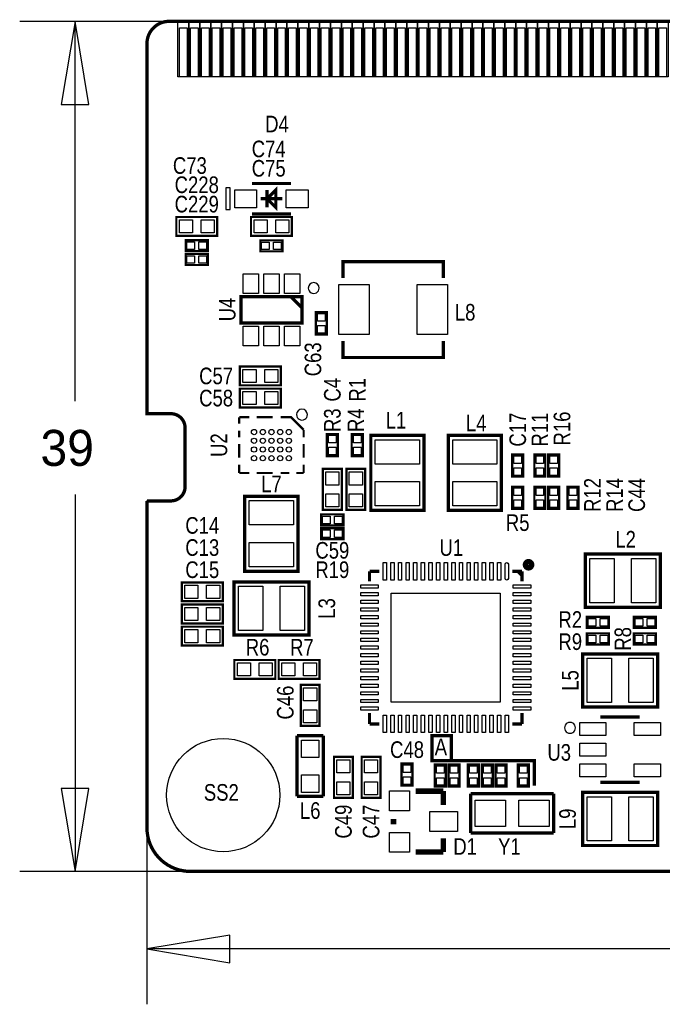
# Model space of a CAD drawing. Extents: x -5.8 to 69.7, y -6.1 to 39.1.
# Tile 1 of 5: x -5.8 to 23.7, y -6.1 to 39.1. Entities that reach past the tile are written whole.
import ezdxf
from ezdxf.enums import TextEntityAlignment as Align

# ---------------------------------------------------------------- set-up
doc = ezdxf.new("R2010")
doc.units = 0
for name, color, linetype in [('BG_DIMENSION', 21, 'CONTINUOUS'), ('BG_OUTLINE', 12, 'CONTINUOUS'), ('BG_SILKSCREEN_TOP', 30, 'CONTINUOUS'), ('PG_SILKSCREEN_TOP', 253, 'CONTINUOUS'), ('PIN_TOP', 92, 'CONTINUOUS'), ('RD_SILKSCREEN_TOP', 254, 'CONTINUOUS')]:
    doc.layers.add(name, color=color, linetype=linetype)

msp = doc.modelspace()

# ---------------------------------------------------------------- linework, layer by layer
at = {"layer": 'BG_DIMENSION'}
for points in [[(17.796231, 38.999922), (-5.842, 38.999922)], [(-2.667, 35.189922), (-3.302, 38.999922), (-3.937, 35.189922), (-2.667, 35.189922)], [(-3.302, 21.57095), (-3.302, 38.999922)], [(-3.302, 17.29105), (-3.302, 0)], [(0, 4.710481), (0, -6.096)], [(-3.937, 3.81), (-3.302, 0), (-2.667, 3.81), (-3.937, 3.81)], [(16.628847, 0), (-5.842, 0)], [(3.81, -2.921), (0, -3.556), (3.81, -4.191), (3.81, -2.921)], [(31.13405, -3.556), (0, -3.556)]]:
    msp.add_lwpolyline(points, dxfattribs=at)
at = {"layer": 'BG_OUTLINE'}
msp.add_lwpolyline([(30.550002, 38.999922), (1.014197, 38.999922, 0.198907), (0.307111, 38.707035), (0.292887, 38.692836, 0.198912), (0, 37.985725), (0, 20.999933), (1.099998, 20.999933, -0.414221), (1.750009, 20.349921), (1.750009, 17.649927, -0.414212), (1.099998, 16.999941), (0, 16.999941), (0, 1.999996, 0.414214), (1.999996, 0), (67.599992, 0, 0.414214)], format="xyb", dxfattribs=at)
at = {"layer": 'BG_OUTLINE', "const_width": 0.1524}
for points in [[(1.014197, 38.999922, 0.198907), (0.307111, 38.707035)], [(0.292887, 38.692836, 0.198912), (0, 37.985725), (0, 20.999933), (1.099998, 20.999933)], [(1.750009, 20.349921, 0.414221), (1.099998, 20.999933)], [(1.099998, 16.999941, 0.414212), (1.750009, 17.649927)], [(69.599988, 16.01216), (69.599988, 1.999996, -0.414214), (67.599992, 0), (1.999996, 0, -0.414214), (0, 1.999996), (0, 16.999941)]]:
    msp.add_lwpolyline(points, format="xyb", dxfattribs=at)
for points in [[(1.014197, 38.999922), (30.550002, 38.999922)], [(0.292887, 38.692836), (0.307111, 38.707035)], [(1.750009, 17.649927), (1.750009, 20.349921)], [(0, 16.999941), (1.099998, 16.999941)]]:
    msp.add_lwpolyline(points, dxfattribs=at)
at = {"layer": 'BG_SILKSCREEN_TOP', "const_width": 0.1524}
for points in [[(13.208, 6.223), (13.97, 6.223), (13.97, 5.08), (13.081, 5.08), (13.081, 6.223), (13.208, 6.223)], [(13.97, 5.08), (17.78, 5.08), (17.78, 3.937)]]:
    msp.add_lwpolyline(points, dxfattribs=at)
at = {"layer": 'PG_SILKSCREEN_TOP'}
for points in [[(1.92499, 38.999922), (1.92499, 36.449914), (1.424991, 36.449914), (1.424991, 38.999922)], [(2.424989, 38.999922), (2.424989, 36.449914), (1.92499, 36.449914), (1.92499, 38.999922)], [(2.924988, 38.999922), (2.924988, 36.449914), (2.424989, 36.449914), (2.424989, 38.999922)], [(3.424987, 38.999922), (3.424987, 36.449914), (2.924988, 36.449914), (2.924988, 38.999922)], [(3.924986, 38.999922), (3.924986, 36.449914), (3.424987, 36.449914), (3.424987, 38.999922)], [(4.424985, 38.999922), (4.424985, 36.449914), (3.924986, 36.449914), (3.924986, 38.999922)], [(4.924984, 38.999922), (4.924984, 36.449914), (4.424985, 36.449914), (4.424985, 38.999922)], [(5.424983, 38.999922), (5.424983, 36.449914), (4.924984, 36.449914), (4.924984, 38.999922)], [(5.925007, 38.999922), (5.925007, 36.449914), (5.424983, 36.449914), (5.424983, 38.999922)], [(6.425006, 38.999922), (6.425006, 36.449914), (5.925007, 36.449914), (5.925007, 38.999922)], [(6.925005, 38.999922), (6.925005, 36.449914), (6.425006, 36.449914), (6.425006, 38.999922)], [(7.425004, 38.999922), (7.425004, 36.449914), (6.925005, 36.449914), (6.925005, 38.999922)], [(7.925003, 38.999922), (7.925003, 36.449914), (7.425004, 36.449914), (7.425004, 38.999922)], [(8.425002, 38.999922), (8.425002, 36.449914), (7.925003, 36.449914), (7.925003, 38.999922)], [(8.925001, 38.999922), (8.925001, 36.449914), (8.425002, 36.449914), (8.425002, 38.999922)], [(9.425, 38.999922), (9.425, 36.449914), (8.925001, 36.449914), (8.925001, 38.999922)], [(9.924999, 38.999922), (9.924999, 36.449914), (9.425, 36.449914), (9.425, 38.999922)], [(10.424998, 38.999922), (10.424998, 36.449914), (9.924999, 36.449914), (9.924999, 38.999922)], [(10.924997, 38.999922), (10.924997, 36.449914), (10.424998, 36.449914), (10.424998, 38.999922)], [(11.424996, 38.999922), (11.424996, 36.449914), (10.924997, 36.449914), (10.924997, 38.999922)], [(11.924995, 38.999922), (11.924995, 36.449914), (11.424996, 36.449914), (11.424996, 38.999922)], [(12.424994, 38.999922), (12.424994, 36.449914), (11.924995, 36.449914), (11.924995, 38.999922)], [(12.924993, 38.999922), (12.924993, 36.449914), (12.424994, 36.449914), (12.424994, 38.999922)], [(13.424992, 38.999922), (13.424992, 36.449914), (12.924993, 36.449914), (12.924993, 38.999922)], [(13.924991, 38.999922), (13.924991, 36.449914), (13.424992, 36.449914), (13.424992, 38.999922)], [(14.42499, 38.999922), (14.42499, 36.449914), (13.924991, 36.449914), (13.924991, 38.999922)], [(14.924989, 38.999922), (14.924989, 36.449914), (14.42499, 36.449914), (14.42499, 38.999922)], [(15.424988, 38.999922), (15.424988, 36.449914), (14.924989, 36.449914), (14.924989, 38.999922)], [(15.924987, 38.999922), (15.924987, 36.449914), (15.424988, 36.449914), (15.424988, 38.999922)], [(16.424986, 38.999922), (16.424986, 36.449914), (15.924987, 36.449914), (15.924987, 38.999922)], [(16.924985, 38.999922), (16.924985, 36.449914), (16.424986, 36.449914), (16.424986, 38.999922)], [(17.424984, 38.999922), (17.424984, 36.449914), (16.924985, 36.449914), (16.924985, 38.999922)], [(17.924983, 38.999922), (17.924983, 36.449914), (17.424984, 36.449914), (17.424984, 38.999922)], [(18.424982, 38.999922), (18.424982, 36.449914), (17.924983, 36.449914), (17.924983, 38.999922)], [(18.925007, 38.999922), (18.925007, 36.449914), (18.424982, 36.449914), (18.424982, 38.999922)], [(19.425006, 38.999922), (19.425006, 36.449914), (18.925007, 36.449914), (18.925007, 38.999922)], [(19.925005, 38.999922), (19.925005, 36.449914), (19.425006, 36.449914), (19.425006, 38.999922)], [(20.425004, 38.999922), (20.425004, 36.449914), (19.925005, 36.449914), (19.925005, 38.999922)], [(20.925003, 38.999922), (20.925003, 36.449914), (20.425004, 36.449914), (20.425004, 38.999922)], [(21.425002, 38.999922), (21.425002, 36.449914), (20.925003, 36.449914), (20.925003, 38.999922)], [(21.925001, 38.999922), (21.925001, 36.449914), (21.425002, 36.449914), (21.425002, 38.999922)], [(22.425, 38.999922), (22.425, 36.449914), (21.925001, 36.449914), (21.925001, 38.999922)], [(22.924999, 38.999922), (22.924999, 36.449914), (22.425, 36.449914), (22.425, 38.999922)], [(23.424998, 38.999922), (23.424998, 36.449914), (22.924999, 36.449914), (22.924999, 38.999922)], [(23.924997, 38.999922), (23.924997, 36.449914), (23.424998, 36.449914), (23.424998, 38.999922)], [(3.815004, 30.361001), (3.815004, 31.360999), (3.615004, 31.360999), (3.615004, 30.361001)]]:
    msp.add_lwpolyline(points, close=True, dxfattribs=at)
for points, const_width in [([(6.614998, 31.560999), (4.815002, 31.560999)], 0.150012), ([(5.915, 31.260999), (5.515, 30.861), (5.915, 30.461001), (5.915, 31.260999)], 0.150012), ([(5.515, 31.260999), (5.515, 30.461001)], 0.150012), ([(6.214999, 30.861), (5.215001, 30.861)], 0.150012), ([(3.2258, 29.1592), (1.3462, 29.1592), (1.3462, 30.0228), (3.2258, 30.0228), (3.2258, 29.1592)], 0.1016), ([(4.7752, 30.0228), (6.6548, 30.0228), (6.6548, 29.1592), (4.7752, 29.1592), (4.7752, 30.0228)], 0.1016), ([(6.614998, 30.161001), (4.815002, 30.161001)], 0.150012), ([(2.794, 28.963137), (1.778, 28.963137), (1.778, 28.455137), (2.794, 28.455137), (2.794, 28.963137)], 0.1016), ([(5.207, 28.448), (6.223, 28.448), (6.223, 28.956), (5.207, 28.956), (5.207, 28.448)], 0.1016), ([(2.794, 28.328137), (1.778, 28.328137), (1.778, 27.820137), (2.794, 27.820137), (2.794, 28.328137)], 0.1016), ([(13.600481, 27.228495), (13.600481, 27.978481), (9.00049, 27.978481), (9.00049, 27.228495)], 0.150012), ([(7.114997, 25.164999), (7.114997, 26.364997), (4.315003, 26.364997), (4.315003, 25.164999), (7.114997, 25.164999)], 0.150012), ([(7.114997, 25.864998), (6.614998, 26.364997)], 0.150012), ([(8.255, 24.638), (8.255, 25.654), (7.747, 25.654), (7.747, 24.638), (8.255, 24.638)], 0.1016), ([(9.00049, 24.328476), (9.00049, 23.57849), (13.600481, 23.57849), (13.600481, 24.328476)], 0.150012), ([(4.2672, 23.1648), (6.1468, 23.1648), (6.1468, 22.3012), (4.2672, 22.3012), (4.2672, 23.1648)], 0.1016), ([(4.2672, 22.1488), (6.1468, 22.1488), (6.1468, 21.2852), (4.2672, 21.2852), (4.2672, 22.1488)], 0.1016), ([(4.234993, 20.838008), (4.234993, 20.546593)], 0.1), ([(4.234993, 20.838008), (4.705909, 20.838008)], 0.1), ([(5.777205, 20.838008), (5.02981, 20.838008)], 0.100101), ([(6.614897, 20.838008), (6.144793, 20.838008)], 0.100101), ([(7.195007, 20.257999), (6.614998, 20.838008), (6.614897, 20.838008)], 0.1), ([(4.234993, 19.911289), (4.234993, 20.228992)], 0.100101), ([(7.195007, 20.257999), (7.195007, 19.911289)], 0.100101), ([(8.763, 19.05), (8.763, 20.066), (8.255, 20.066), (8.255, 19.05), (8.763, 19.05)], 0.1016), ([(9.397975, 20.066), (9.397975, 19.05), (9.905975, 19.05), (9.905975, 20.066), (9.397975, 20.066)], 0.1016), ([(12.71651, 16.569182), (12.71651, 20.006818), (10.276332, 20.006818), (10.276332, 16.568928), (12.71651, 16.568928), (12.71651, 16.569182)], 0.1524), ([(16.27251, 16.569182), (16.27251, 20.006818), (13.832332, 20.006818), (13.832332, 16.568928), (16.27251, 16.568928), (16.27251, 16.569182)], 0.1524), ([(4.234993, 18.989396), (4.234993, 19.606108)], 0.100101), ([(7.195007, 18.989396), (7.195007, 19.606108)], 0.100101), ([(16.763975, 19.126225), (16.763975, 18.110225), (17.271975, 18.110225), (17.271975, 19.126225), (16.763975, 19.126225)], 0.1016), ([(18.287975, 18.1102), (18.287975, 19.1262), (17.779975, 19.1262), (17.779975, 18.1102), (18.287975, 18.1102)], 0.1016), ([(18.923, 18.1102), (18.923, 19.1262), (18.415, 19.1262), (18.415, 18.1102), (18.923, 18.1102)], 0.1016), ([(4.234993, 18.277992), (4.234993, 18.665495)], 0.1), ([(7.195007, 18.277992), (7.195007, 18.665495)], 0.1), ([(4.234993, 18.277992), (4.705909, 18.277992)], 0.1), ([(5.777205, 18.277992), (5.02981, 18.277992)], 0.100101), ([(6.144793, 18.277992), (6.531102, 18.277992)], 0.100101), ([(7.195007, 18.277992), (6.8612, 18.277992)], 0.1), ([(8.9408, 18.4658), (8.9408, 16.5862), (8.0772, 16.5862), (8.0772, 18.4658), (8.9408, 18.4658)], 0.1016), ([(10.0203, 18.4658), (10.0203, 16.5862), (9.1567, 16.5862), (9.1567, 18.4658), (10.0203, 18.4658)], 0.1016), ([(16.763975, 17.653), (16.763975, 16.637), (17.271975, 16.637), (17.271975, 17.653), (16.763975, 17.653)], 0.1016), ([(18.288, 16.637), (18.288, 17.653), (17.78, 17.653), (17.78, 16.637), (18.288, 16.637)], 0.1016), ([(18.415, 17.653), (18.415, 16.637), (18.923, 16.637), (18.923, 17.653), (18.415, 17.653)], 0.1016), ([(19.304, 17.653), (19.304, 16.637), (19.812, 16.637), (19.812, 17.653), (19.304, 17.653)], 0.1016), ([(4.49199, 17.212818), (4.49199, 13.775182), (6.932168, 13.775182), (6.932168, 17.213072), (4.49199, 17.213072), (4.49199, 17.212818)], 0.1524), ([(9.017, 16.383), (8.001, 16.383), (8.001, 15.875), (9.017, 15.875), (9.017, 16.383)], 0.1016), ([(8.001, 15.24), (9.017, 15.24), (9.017, 15.748), (8.001, 15.748), (8.001, 15.24)], 0.1016), ([(23.562818, 14.55801), (20.125182, 14.55801), (20.125182, 12.117832), (23.563072, 12.117832), (23.563072, 14.55801), (23.562818, 14.55801)], 0.1524), ([(10.21588, 13.770051), (10.665968, 13.770051)], 0.150114), ([(10.21588, 13.770051), (10.21588, 13.310057)], 0.150114), ([(17.21612, 13.770051), (16.775938, 13.770051)], 0.150114), ([(17.015968, 13.770051), (17.21612, 13.569899)], 0.150114), ([(17.21612, 13.770051), (17.21612, 13.310057)], 0.150114), ([(3.4798, 12.3952), (1.6002, 12.3952), (1.6002, 13.2588), (3.4798, 13.2588), (3.4798, 12.3952)], 0.1016), ([(3.996182, 10.84199), (7.433818, 10.84199), (7.433818, 13.282168), (3.995928, 13.282168), (3.995928, 10.84199), (3.996182, 10.84199)], 0.1524), ([(3.4798, 11.3792), (1.6002, 11.3792), (1.6002, 12.2428), (3.4798, 12.2428), (3.4798, 11.3792)], 0.1016), ([(20.193, 11.175975), (21.209, 11.175975), (21.209, 11.683975), (20.193, 11.683975), (20.193, 11.175975)], 0.1016), ([(22.352, 11.176), (23.368, 11.176), (23.368, 11.684), (22.352, 11.684), (22.352, 11.176)], 0.1016), ([(3.4798, 10.3632), (1.6002, 10.3632), (1.6002, 11.2268), (3.4798, 11.2268), (3.4798, 10.3632)], 0.1016), ([(20.193, 10.413975), (21.209, 10.413975), (21.209, 10.921975), (20.193, 10.921975), (20.193, 10.413975)], 0.1016), ([(23.368, 10.921975), (22.352, 10.921975), (22.352, 10.413975), (23.368, 10.413975), (23.368, 10.921975)], 0.1016), ([(19.998182, 7.53999), (23.435818, 7.53999), (23.435818, 9.980168), (19.997928, 9.980168), (19.997928, 7.53999), (19.998182, 7.53999)], 0.1524), ([(4.0132, 9.7028), (5.8928, 9.7028), (5.8928, 8.8392), (4.0132, 8.8392), (4.0132, 9.7028)], 0.1016), ([(7.9248, 8.8392), (6.0452, 8.8392), (6.0452, 9.7028), (7.9248, 9.7028), (7.9248, 8.8392)], 0.1016), ([(7.9248, 8.5598), (7.9248, 6.6802), (7.0612, 6.6802), (7.0612, 8.5598), (7.9248, 8.5598)], 0.1016), ([(10.21588, 6.769811), (10.21588, 7.269937)], 0.150114), ([(17.21612, 6.769811), (17.21612, 7.269937)], 0.150114), ([(10.21588, 6.769811), (10.665968, 6.769811)], 0.150114), ([(17.21612, 6.769811), (16.775938, 6.769811)], 0.150114), ([(20.817002, 7.087997), (22.616998, 7.087997)], 0.150012), ([(6.8834, 3.4417), (6.8834, 6.223)], 0.1524), ([(6.8834, 6.223), (8.1026, 6.223)], 0.1524), ([(8.1026, 6.223), (8.1026, 3.4417)], 0.1524), ([(8.5852, 3.3782), (8.5852, 5.2578), (9.4488, 5.2578), (9.4488, 3.3782), (8.5852, 3.3782)], 0.1016), ([(10.7188, 5.2578), (10.7188, 3.3782), (9.8552, 3.3782), (9.8552, 5.2578), (10.7188, 5.2578)], 0.1016), ([(12.192, 3.937), (12.192, 4.953), (11.684, 4.953), (11.684, 3.937), (12.192, 3.937)], 0.1016), ([(13.716025, 3.893795), (13.716025, 4.909795), (13.208025, 4.909795), (13.208025, 3.893795), (13.716025, 3.893795)], 0.1016), ([(13.842975, 4.909795), (13.842975, 3.893795), (14.350975, 3.893795), (14.350975, 4.909795), (13.842975, 4.909795)], 0.1016), ([(15.240025, 3.893795), (15.240025, 4.909795), (14.732025, 4.909795), (14.732025, 3.893795), (15.240025, 3.893795)], 0.1016), ([(15.875025, 3.893795), (15.875025, 4.909795), (15.367025, 4.909795), (15.367025, 3.893795), (15.875025, 3.893795)], 0.1016), ([(16.001975, 4.909795), (16.001975, 3.893795), (16.509975, 3.893795), (16.509975, 4.909795), (16.001975, 4.909795)], 0.1016), ([(17.017975, 4.909795), (17.017975, 3.893795), (17.525975, 3.893795), (17.525975, 4.909795), (17.017975, 4.909795)], 0.1016), ([(22.616998, 4.088003), (20.817002, 4.088003)], 0.150012), ([(13.6017, 3.683), (12.3317, 3.683)], 0.254), ([(13.6017, 3.048), (13.6017, 3.683)], 0.254), ([(14.86408, 3.566135), (18.66392, 3.566135)], 0.14986), ([(14.86408, 1.767815), (14.86408, 3.566135)], 0.14986), ([(18.66392, 3.566135), (18.66392, 1.767815)], 0.14986), ([(19.998182, 1.18999), (23.435818, 1.18999), (23.435818, 3.630168), (19.997928, 3.630168), (19.997928, 1.18999), (19.998182, 1.18999)], 0.1524), ([(8.1026, 3.4417), (6.8834, 3.4417)], 0.1524), ([(11.3157, 2.413), (11.3157, 2.159)], 0.254), ([(18.66392, 1.767815), (14.86408, 1.767815)], 0.14986), ([(13.6017, 1.524), (13.6017, 0.889)], 0.254), ([(13.6017, 0.889), (12.3317, 0.889)], 0.254)]:
    msp.add_lwpolyline(points, dxfattribs=dict(at, const_width=const_width))
for points in [[(7.905013, 26.764996, 1), (7.404987, 26.765, 1)], [(7.364984, 20.957997, 1), (6.865016, 20.958003, 1)], [(19.666991, 6.587998, 1), (19.167009, 6.588002, 1)]]:
    msp.add_lwpolyline(points, format="xyb", close=True, dxfattribs=at)
at = {"layer": 'PG_SILKSCREEN_TOP', "const_width": 0.249936}
msp.add_lwpolyline([(17.657394, 14.069924, 0.999964), (17.374616, 14.069949, 1.000036), (17.657394, 14.069924)], format="xyb", dxfattribs=at)
at = {"layer": 'PIN_TOP'}
for points in [[(1.850009, 38.699935), (1.850009, 36.449927), (1.499997, 36.449927), (1.499997, 38.699935)], [(2.350008, 38.699935), (2.350008, 36.449927), (1.999996, 36.449927), (1.999996, 38.699935)], [(2.850007, 38.699935), (2.850007, 36.449927), (2.499995, 36.449927), (2.499995, 38.699935)], [(3.350006, 38.699935), (3.350006, 36.449927), (2.999994, 36.449927), (2.999994, 38.699935)], [(3.850005, 38.699935), (3.850005, 36.449927), (3.499993, 36.449927), (3.499993, 38.699935)], [(4.350004, 38.699935), (4.350004, 36.449927), (3.999992, 36.449927), (3.999992, 38.699935)], [(4.850003, 38.699935), (4.850003, 36.449927), (4.499991, 36.449927), (4.499991, 38.699935)], [(5.350002, 38.699935), (5.350002, 36.449927), (4.99999, 36.449927), (4.99999, 38.699935)], [(5.850001, 38.699935), (5.850001, 36.449927), (5.499989, 36.449927), (5.499989, 38.699935)], [(6.35, 38.699935), (6.35, 36.449927), (5.999988, 36.449927), (5.999988, 38.699935)], [(6.849999, 38.699935), (6.849999, 36.449927), (6.499987, 36.449927), (6.499987, 38.699935)], [(7.349998, 38.699935), (7.349998, 36.449927), (6.999986, 36.449927), (6.999986, 38.699935)], [(7.849997, 38.699935), (7.849997, 36.449927), (7.499985, 36.449927), (7.499985, 38.699935)], [(8.349996, 38.699935), (8.349996, 36.449927), (7.999984, 36.449927), (7.999984, 38.699935)], [(8.849995, 38.699935), (8.849995, 36.449927), (8.499983, 36.449927), (8.499983, 38.699935)], [(9.349994, 38.699935), (9.349994, 36.449927), (8.999982, 36.449927), (8.999982, 38.699935)], [(9.849993, 38.699935), (9.849993, 36.449927), (9.499981, 36.449927), (9.499981, 38.699935)], [(10.349992, 38.699935), (10.349992, 36.449927), (9.99998, 36.449927), (9.99998, 38.699935)], [(10.849991, 38.699935), (10.849991, 36.449927), (10.499979, 36.449927), (10.499979, 38.699935)], [(11.34999, 38.699935), (11.34999, 36.449927), (10.999978, 36.449927), (10.999978, 38.699935)], [(11.849989, 38.699935), (11.849989, 36.449927), (11.499977, 36.449927), (11.499977, 38.699935)], [(12.350013, 38.699935), (12.350013, 36.449927), (12.000001, 36.449927), (12.000001, 38.699935)], [(12.850012, 38.699935), (12.850012, 36.449927), (12.5, 36.449927), (12.5, 38.699935)], [(13.350011, 38.699935), (13.350011, 36.449927), (12.999999, 36.449927), (12.999999, 38.699935)], [(13.85001, 38.699935), (13.85001, 36.449927), (13.499998, 36.449927), (13.499998, 38.699935)], [(14.350009, 38.699935), (14.350009, 36.449927), (13.999997, 36.449927), (13.999997, 38.699935)], [(14.850008, 38.699935), (14.850008, 36.449927), (14.499996, 36.449927), (14.499996, 38.699935)], [(15.350007, 38.699935), (15.350007, 36.449927), (14.999995, 36.449927), (14.999995, 38.699935)], [(15.850006, 38.699935), (15.850006, 36.449927), (15.499994, 36.449927), (15.499994, 38.699935)], [(16.350005, 38.699935), (16.350005, 36.449927), (15.999993, 36.449927), (15.999993, 38.699935)], [(16.850004, 38.699935), (16.850004, 36.449927), (16.499992, 36.449927), (16.499992, 38.699935)], [(17.350003, 38.699935), (17.350003, 36.449927), (16.999991, 36.449927), (16.999991, 38.699935)], [(17.850002, 38.699935), (17.850002, 36.449927), (17.49999, 36.449927), (17.49999, 38.699935)], [(18.350001, 38.699935), (18.350001, 36.449927), (17.999989, 36.449927), (17.999989, 38.699935)], [(18.85, 38.699935), (18.85, 36.449927), (18.499988, 36.449927), (18.499988, 38.699935)], [(19.349999, 38.699935), (19.349999, 36.449927), (18.999987, 36.449927), (18.999987, 38.699935)], [(19.849998, 38.699935), (19.849998, 36.449927), (19.499986, 36.449927), (19.499986, 38.699935)], [(20.349997, 38.699935), (20.349997, 36.449927), (19.999985, 36.449927), (19.999985, 38.699935)], [(20.849996, 38.699935), (20.849996, 36.449927), (20.499984, 36.449927), (20.499984, 38.699935)], [(21.349995, 38.699935), (21.349995, 36.449927), (20.999983, 36.449927), (20.999983, 38.699935)], [(21.849994, 38.699935), (21.849994, 36.449927), (21.499982, 36.449927), (21.499982, 38.699935)], [(22.349993, 38.699935), (22.349993, 36.449927), (21.999981, 36.449927), (21.999981, 38.699935)], [(22.849992, 38.699935), (22.849992, 36.449927), (22.49998, 36.449927), (22.49998, 38.699935)], [(23.349991, 38.699935), (23.349991, 36.449927), (22.999979, 36.449927), (22.999979, 38.699935)], [(23.84999, 38.699935), (23.84999, 36.449927), (23.499978, 36.449927), (23.499978, 38.699935)], [(5.03489, 31.276049), (5.03489, 30.445951), (4.034892, 30.445951), (4.034892, 31.276049)], [(7.395108, 31.276049), (7.395108, 30.445951), (6.39511, 30.445951), (6.39511, 31.276049)], [(2.085823, 29.890695), (2.085823, 29.291305), (1.486433, 29.291305), (1.486433, 29.890695)], [(3.085567, 29.890695), (3.085567, 29.291305), (2.486177, 29.291305), (2.486177, 29.890695)], [(4.915433, 29.291305), (4.915433, 29.890695), (5.514823, 29.890695), (5.514823, 29.291305)], [(5.915177, 29.291305), (5.915177, 29.890695), (6.514567, 29.890695), (6.514567, 29.291305)], [(2.185924, 28.884143), (2.185924, 28.534131), (1.835912, 28.534131), (1.835912, 28.884143)], [(2.736088, 28.884143), (2.736088, 28.534131), (2.386076, 28.534131), (2.386076, 28.884143)], [(5.264912, 28.526994), (5.264912, 28.877006), (5.614924, 28.877006), (5.614924, 28.526994)], [(5.815076, 28.526994), (5.815076, 28.877006), (6.165088, 28.877006), (6.165088, 28.526994)], [(2.185924, 28.249143), (2.185924, 27.899131), (1.835912, 27.899131), (1.835912, 28.249143)], [(2.736088, 28.249143), (2.736088, 27.899131), (2.386076, 27.899131), (2.386076, 28.249143)], [(5.114988, 27.414995), (5.114988, 26.514996), (4.41499, 26.514996), (4.41499, 27.414995)], [(6.064999, 27.414995), (6.064999, 26.514996), (5.365001, 26.514996), (5.365001, 27.414995)], [(7.01501, 27.414995), (7.01501, 26.514996), (6.315011, 26.514996), (6.315011, 27.414995)], [(8.800363, 24.6285), (8.800363, 26.92847), (10.200411, 26.92847), (10.200411, 24.6285)], [(12.400559, 24.6285), (12.400559, 26.92847), (13.800607, 26.92847), (13.800607, 24.6285)], [(8.176006, 25.246076), (7.825994, 25.246076), (7.825994, 25.596088), (8.176006, 25.596088)], [(5.114988, 25.014999), (5.114988, 24.115001), (4.41499, 24.115001), (4.41499, 25.014999)], [(6.064999, 25.014999), (6.064999, 24.115001), (5.365001, 24.115001), (5.365001, 25.014999)], [(7.01501, 25.014999), (7.01501, 24.115001), (6.315011, 24.115001), (6.315011, 25.014999)], [(8.176006, 24.695912), (7.825994, 24.695912), (7.825994, 25.045924), (8.176006, 25.045924)], [(4.407433, 22.433305), (4.407433, 23.032695), (5.006823, 23.032695), (5.006823, 22.433305)], [(5.407177, 22.433305), (5.407177, 23.032695), (6.006567, 23.032695), (6.006567, 22.433305)], [(4.407433, 21.417305), (4.407433, 22.016695), (5.006823, 22.016695), (5.006823, 21.417305)], [(5.407177, 21.417305), (5.407177, 22.016695), (6.006567, 22.016695), (6.006567, 21.417305)], [(8.684006, 19.658076), (8.333994, 19.658076), (8.333994, 20.008088), (8.684006, 20.008088)], [(9.476969, 20.008088), (9.826981, 20.008088), (9.826981, 19.658076), (9.476969, 19.658076)], [(8.684006, 19.107912), (8.333994, 19.107912), (8.333994, 19.457924), (8.684006, 19.457924)], [(9.476969, 19.457924), (9.826981, 19.457924), (9.826981, 19.107912), (9.476969, 19.107912)], [(12.5095, 18.68805), (10.4775, 18.68805), (10.4775, 19.80565), (12.5095, 19.80565)], [(16.0655, 18.68805), (14.0335, 18.68805), (14.0335, 19.80565), (16.0655, 19.80565)], [(16.842969, 19.068313), (17.192981, 19.068313), (17.192981, 18.718301), (16.842969, 18.718301)], [(18.208981, 18.718276), (17.858969, 18.718276), (17.858969, 19.068288), (18.208981, 19.068288)], [(18.844006, 18.718276), (18.493994, 18.718276), (18.493994, 19.068288), (18.844006, 19.068288)], [(8.209305, 18.325567), (8.808695, 18.325567), (8.808695, 17.726177), (8.209305, 17.726177)], [(9.288805, 18.325567), (9.888195, 18.325567), (9.888195, 17.726177), (9.288805, 17.726177)], [(16.842969, 18.518149), (17.192981, 18.518149), (17.192981, 18.168137), (16.842969, 18.168137)], [(18.208981, 18.168112), (17.858969, 18.168112), (17.858969, 18.518124), (18.208981, 18.518124)], [(18.844006, 18.168112), (18.493994, 18.168112), (18.493994, 18.518124), (18.844006, 18.518124)], [(12.5095, 16.77035), (10.4775, 16.77035), (10.4775, 17.88795), (12.5095, 17.88795)], [(16.0655, 16.77035), (14.0335, 16.77035), (14.0335, 17.88795), (16.0655, 17.88795)], [(8.209305, 17.325823), (8.808695, 17.325823), (8.808695, 16.726433), (8.209305, 16.726433)], [(9.288805, 17.325823), (9.888195, 17.325823), (9.888195, 16.726433), (9.288805, 16.726433)], [(16.842969, 17.595088), (17.192981, 17.595088), (17.192981, 17.245076), (16.842969, 17.245076)], [(18.209006, 17.245076), (17.858994, 17.245076), (17.858994, 17.595088), (18.209006, 17.595088)], [(18.493994, 17.595088), (18.844006, 17.595088), (18.844006, 17.245076), (18.493994, 17.245076)], [(19.382994, 17.595088), (19.733006, 17.595088), (19.733006, 17.245076), (19.382994, 17.245076)], [(4.699, 17.01165), (6.731, 17.01165), (6.731, 15.89405), (4.699, 15.89405)], [(16.842969, 17.044924), (17.192981, 17.044924), (17.192981, 16.694912), (16.842969, 16.694912)], [(18.209006, 16.694912), (17.858994, 16.694912), (17.858994, 17.044924), (18.209006, 17.044924)], [(18.493994, 17.044924), (18.844006, 17.044924), (18.844006, 16.694912), (18.493994, 16.694912)], [(19.382994, 17.044924), (19.733006, 17.044924), (19.733006, 16.694912), (19.382994, 16.694912)], [(8.408924, 16.304006), (8.408924, 15.953994), (8.058912, 15.953994), (8.058912, 16.304006)], [(8.959088, 16.304006), (8.959088, 15.953994), (8.609076, 15.953994), (8.609076, 16.304006)], [(8.058912, 15.318994), (8.058912, 15.669006), (8.408924, 15.669006), (8.408924, 15.318994)], [(8.609076, 15.318994), (8.609076, 15.669006), (8.959088, 15.669006), (8.959088, 15.318994)], [(4.699, 15.09395), (6.731, 15.09395), (6.731, 13.97635), (4.699, 13.97635)], [(10.840974, 14.170101), (10.990834, 14.170101), (10.990834, 13.370001), (10.840974, 13.370001)], [(11.190986, 14.170101), (11.340846, 14.170101), (11.340846, 13.370001), (11.190986, 13.370001)], [(11.540998, 14.170101), (11.690858, 14.170101), (11.690858, 13.370001), (11.540998, 13.370001)], [(11.89101, 14.170101), (12.04087, 14.170101), (12.04087, 13.370001), (11.89101, 13.370001)], [(12.241022, 14.170101), (12.390882, 14.170101), (12.390882, 13.370001), (12.241022, 13.370001)], [(12.591034, 14.170101), (12.740894, 14.170101), (12.740894, 13.370001), (12.591034, 13.370001)], [(12.941046, 14.170101), (13.090906, 14.170101), (13.090906, 13.370001), (12.941046, 13.370001)], [(13.291058, 14.170101), (13.440918, 14.170101), (13.440918, 13.370001), (13.291058, 13.370001)], [(13.64107, 14.170101), (13.79093, 14.170101), (13.79093, 13.370001), (13.64107, 13.370001)], [(13.991082, 14.170101), (14.140942, 14.170101), (14.140942, 13.370001), (13.991082, 13.370001)], [(14.341094, 14.170101), (14.490954, 14.170101), (14.490954, 13.370001), (14.341094, 13.370001)], [(14.691106, 14.170101), (14.840966, 14.170101), (14.840966, 13.370001), (14.691106, 13.370001)], [(15.041118, 14.170101), (15.190978, 14.170101), (15.190978, 13.370001), (15.041118, 13.370001)], [(15.39113, 14.170101), (15.54099, 14.170101), (15.54099, 13.370001), (15.39113, 13.370001)], [(15.741142, 14.170101), (15.891002, 14.170101), (15.891002, 13.370001), (15.741142, 13.370001)], [(16.091154, 14.170101), (16.241014, 14.170101), (16.241014, 13.370001), (16.091154, 13.370001)], [(21.44395, 14.351), (21.44395, 12.319), (20.32635, 12.319), (20.32635, 14.351)], [(23.36165, 14.351), (23.36165, 12.319), (22.24405, 12.319), (22.24405, 14.351)], [(2.339823, 13.126695), (2.339823, 12.527305), (1.740433, 12.527305), (1.740433, 13.126695)], [(3.339567, 13.126695), (3.339567, 12.527305), (2.740177, 12.527305), (2.740177, 13.126695)], [(9.81583, 13.144957), (10.61593, 13.144957), (10.61593, 12.995097), (9.81583, 12.995097)], [(16.81607, 13.144957), (17.61617, 13.144957), (17.61617, 12.995097), (16.81607, 12.995097)], [(4.19735, 11.049), (4.19735, 13.081), (5.31495, 13.081), (5.31495, 11.049)], [(6.11505, 11.049), (6.11505, 13.081), (7.23265, 13.081), (7.23265, 11.049)], [(9.81583, 12.794945), (10.61593, 12.794945), (10.61593, 12.645085), (9.81583, 12.645085)], [(11.216005, 12.769926), (16.215995, 12.769926), (16.215995, 7.769936), (11.216005, 7.769936)], [(16.81607, 12.794945), (17.61617, 12.794945), (17.61617, 12.645085), (16.81607, 12.645085)], [(9.81583, 12.444933), (10.61593, 12.444933), (10.61593, 12.295073), (9.81583, 12.295073)], [(16.81607, 12.444933), (17.61617, 12.444933), (17.61617, 12.295073), (16.81607, 12.295073)], [(2.339823, 12.110695), (2.339823, 11.511305), (1.740433, 11.511305), (1.740433, 12.110695)], [(3.339567, 12.110695), (3.339567, 11.511305), (2.740177, 11.511305), (2.740177, 12.110695)], [(9.81583, 12.094921), (10.61593, 12.094921), (10.61593, 11.945061), (9.81583, 11.945061)], [(9.81583, 11.744909), (10.61593, 11.744909), (10.61593, 11.595049), (9.81583, 11.595049)], [(16.81607, 12.094921), (17.61617, 12.094921), (17.61617, 11.945061), (16.81607, 11.945061)], [(16.81607, 11.744909), (17.61617, 11.744909), (17.61617, 11.595049), (16.81607, 11.595049)], [(9.81583, 11.394897), (10.61593, 11.394897), (10.61593, 11.245037), (9.81583, 11.245037)], [(16.81607, 11.394897), (17.61617, 11.394897), (17.61617, 11.245037), (16.81607, 11.245037)], [(20.250912, 11.254969), (20.250912, 11.604981), (20.600924, 11.604981), (20.600924, 11.254969)], [(20.801076, 11.254969), (20.801076, 11.604981), (21.151088, 11.604981), (21.151088, 11.254969)], [(22.409912, 11.254994), (22.409912, 11.605006), (22.759924, 11.605006), (22.759924, 11.254994)], [(22.960076, 11.254994), (22.960076, 11.605006), (23.310088, 11.605006), (23.310088, 11.254994)], [(2.339823, 11.094695), (2.339823, 10.495305), (1.740433, 10.495305), (1.740433, 11.094695)], [(3.339567, 11.094695), (3.339567, 10.495305), (2.740177, 10.495305), (2.740177, 11.094695)], [(9.81583, 11.044885), (10.61593, 11.044885), (10.61593, 10.895025), (9.81583, 10.895025)], [(16.81607, 11.044885), (17.61617, 11.044885), (17.61617, 10.895025), (16.81607, 10.895025)], [(20.250912, 10.492969), (20.250912, 10.842981), (20.600924, 10.842981), (20.600924, 10.492969)], [(20.801076, 10.492969), (20.801076, 10.842981), (21.151088, 10.842981), (21.151088, 10.492969)], [(22.759924, 10.842981), (22.759924, 10.492969), (22.409912, 10.492969), (22.409912, 10.842981)], [(23.310088, 10.842981), (23.310088, 10.492969), (22.960076, 10.492969), (22.960076, 10.842981)], [(9.81583, 10.694873), (10.61593, 10.694873), (10.61593, 10.545013), (9.81583, 10.545013)], [(16.81607, 10.694873), (17.61617, 10.694873), (17.61617, 10.545013), (16.81607, 10.545013)], [(9.81583, 10.344861), (10.61593, 10.344861), (10.61593, 10.195001), (9.81583, 10.195001)], [(9.81583, 9.994849), (10.61593, 9.994849), (10.61593, 9.844989), (9.81583, 9.844989)], [(16.81607, 10.344861), (17.61617, 10.344861), (17.61617, 10.195001), (16.81607, 10.195001)], [(16.81607, 9.994849), (17.61617, 9.994849), (17.61617, 9.844989), (16.81607, 9.844989)], [(4.153433, 8.971305), (4.153433, 9.570695), (4.752823, 9.570695), (4.752823, 8.971305)], [(5.153177, 8.971305), (5.153177, 9.570695), (5.752567, 9.570695), (5.752567, 8.971305)], [(6.784823, 9.570695), (6.784823, 8.971305), (6.185433, 8.971305), (6.185433, 9.570695)], [(7.784567, 9.570695), (7.784567, 8.971305), (7.185177, 8.971305), (7.185177, 9.570695)], [(9.81583, 9.644837), (10.61593, 9.644837), (10.61593, 9.494977), (9.81583, 9.494977)], [(16.81607, 9.644837), (17.61617, 9.644837), (17.61617, 9.494977), (16.81607, 9.494977)], [(20.19935, 7.747), (20.19935, 9.779), (21.31695, 9.779), (21.31695, 7.747)], [(22.11705, 7.747), (22.11705, 9.779), (23.23465, 9.779), (23.23465, 7.747)], [(9.81583, 9.294825), (10.61593, 9.294825), (10.61593, 9.144965), (9.81583, 9.144965)], [(16.81607, 9.294825), (17.61617, 9.294825), (17.61617, 9.144965), (16.81607, 9.144965)], [(9.81583, 8.944813), (10.61593, 8.944813), (10.61593, 8.794953), (9.81583, 8.794953)], [(9.81583, 8.594801), (10.61593, 8.594801), (10.61593, 8.444941), (9.81583, 8.444941)], [(16.81607, 8.944813), (17.61617, 8.944813), (17.61617, 8.794953), (16.81607, 8.794953)], [(16.81607, 8.594801), (17.61617, 8.594801), (17.61617, 8.444941), (16.81607, 8.444941)], [(7.193305, 8.419567), (7.792695, 8.419567), (7.792695, 7.820177), (7.193305, 7.820177)], [(9.81583, 8.244789), (10.61593, 8.244789), (10.61593, 8.094929), (9.81583, 8.094929)], [(16.81607, 8.244789), (17.61617, 8.244789), (17.61617, 8.094929), (16.81607, 8.094929)], [(9.81583, 7.894777), (10.61593, 7.894777), (10.61593, 7.744917), (9.81583, 7.744917)], [(16.81607, 7.894777), (17.61617, 7.894777), (17.61617, 7.744917), (16.81607, 7.744917)], [(7.193305, 7.419823), (7.792695, 7.419823), (7.792695, 6.820433), (7.193305, 6.820433)], [(9.81583, 7.544765), (10.61593, 7.544765), (10.61593, 7.394905), (9.81583, 7.394905)], [(16.81607, 7.544765), (17.61617, 7.544765), (17.61617, 7.394905), (16.81607, 7.394905)], [(10.840974, 7.169861), (10.990834, 7.169861), (10.990834, 6.369761), (10.840974, 6.369761)], [(11.190986, 7.169861), (11.340846, 7.169861), (11.340846, 6.369761), (11.190986, 6.369761)], [(11.540998, 7.169861), (11.690858, 7.169861), (11.690858, 6.369761), (11.540998, 6.369761)], [(11.89101, 7.169861), (12.04087, 7.169861), (12.04087, 6.369761), (11.89101, 6.369761)], [(12.241022, 7.169861), (12.390882, 7.169861), (12.390882, 6.369761), (12.241022, 6.369761)], [(12.591034, 7.169861), (12.740894, 7.169861), (12.740894, 6.369761), (12.591034, 6.369761)], [(12.941046, 7.169861), (13.090906, 7.169861), (13.090906, 6.369761), (12.941046, 6.369761)], [(13.291058, 7.169861), (13.440918, 7.169861), (13.440918, 6.369761), (13.291058, 6.369761)], [(13.64107, 7.169861), (13.79093, 7.169861), (13.79093, 6.369761), (13.64107, 6.369761)], [(13.991082, 7.169861), (14.140942, 7.169861), (14.140942, 6.369761), (13.991082, 6.369761)], [(14.341094, 7.169861), (14.490954, 7.169861), (14.490954, 6.369761), (14.341094, 6.369761)], [(14.691106, 7.169861), (14.840966, 7.169861), (14.840966, 6.369761), (14.691106, 6.369761)], [(15.041118, 7.169861), (15.190978, 7.169861), (15.190978, 6.369761), (15.041118, 6.369761)], [(15.39113, 7.169861), (15.54099, 7.169861), (15.54099, 6.369761), (15.39113, 6.369761)], [(15.741142, 7.169861), (15.891002, 7.169861), (15.891002, 6.369761), (15.741142, 6.369761)], [(16.091154, 7.169861), (16.241014, 7.169861), (16.241014, 6.369761), (16.091154, 6.369761)], [(16.441166, 7.169861), (16.591026, 7.169861), (16.591026, 6.369761), (16.441166, 6.369761)], [(19.867537, 6.837705), (21.066443, 6.837705), (21.066443, 6.238316), (19.867537, 6.238316)], [(22.367557, 6.837705), (23.566463, 6.837705), (23.566463, 6.238316), (22.367557, 6.238316)], [(7.89305, 5.22605), (7.09295, 5.22605), (7.09295, 6.02615), (7.89305, 6.02615)], [(19.867537, 5.887695), (21.066443, 5.887695), (21.066443, 5.288305), (19.867537, 5.288305)], [(9.316695, 4.518177), (8.717305, 4.518177), (8.717305, 5.117567), (9.316695, 5.117567)], [(9.987305, 5.117567), (10.586695, 5.117567), (10.586695, 4.518177), (9.987305, 4.518177)], [(12.113006, 4.545076), (11.762994, 4.545076), (11.762994, 4.895088), (12.113006, 4.895088)], [(13.637031, 4.501871), (13.287019, 4.501871), (13.287019, 4.851883), (13.637031, 4.851883)], [(13.921969, 4.851883), (14.271981, 4.851883), (14.271981, 4.501871), (13.921969, 4.501871)], [(15.161031, 4.501871), (14.811019, 4.501871), (14.811019, 4.851883), (15.161031, 4.851883)], [(15.796031, 4.501871), (15.446019, 4.501871), (15.446019, 4.851883), (15.796031, 4.851883)], [(16.080969, 4.851883), (16.430981, 4.851883), (16.430981, 4.501871), (16.080969, 4.501871)], [(17.096969, 4.851883), (17.446981, 4.851883), (17.446981, 4.501871), (17.096969, 4.501871)], [(19.867537, 4.937684), (21.066443, 4.937684), (21.066443, 4.338295), (19.867537, 4.338295)], [(22.367557, 4.937684), (23.566463, 4.937684), (23.566463, 4.338295), (22.367557, 4.338295)], [(7.89305, 3.62585), (7.09295, 3.62585), (7.09295, 4.42595), (7.89305, 4.42595)], [(9.316695, 3.518433), (8.717305, 3.518433), (8.717305, 4.117823), (9.316695, 4.117823)], [(9.987305, 4.117823), (10.586695, 4.117823), (10.586695, 3.518433), (9.987305, 3.518433)], [(12.113006, 3.994912), (11.762994, 3.994912), (11.762994, 4.344924), (12.113006, 4.344924)], [(13.637031, 3.951707), (13.287019, 3.951707), (13.287019, 4.301719), (13.637031, 4.301719)], [(13.921969, 4.301719), (14.271981, 4.301719), (14.271981, 3.951707), (13.921969, 3.951707)], [(15.161031, 3.951707), (14.811019, 3.951707), (14.811019, 4.301719), (15.161031, 4.301719)], [(15.796031, 3.951707), (15.446019, 3.951707), (15.446019, 4.301719), (15.796031, 4.301719)], [(16.080969, 4.301719), (16.430981, 4.301719), (16.430981, 3.951707), (16.080969, 3.951707)], [(17.096969, 4.301719), (17.446981, 4.301719), (17.446981, 3.951707), (17.096969, 3.951707)], [(11.1379, 3.6957), (12.0523, 3.6957), (12.0523, 2.7813), (11.1379, 2.7813)], [(16.463264, 3.266923), (16.463264, 2.067027), (15.063216, 2.067027), (15.063216, 3.266923)], [(18.464784, 3.266923), (18.464784, 2.067027), (17.064736, 2.067027), (17.064736, 3.266923)], [(20.19935, 1.397), (20.19935, 3.429), (21.31695, 3.429), (21.31695, 1.397)], [(22.11705, 1.397), (22.11705, 3.429), (23.23465, 3.429), (23.23465, 1.397)], [(12.9921, 2.7432), (14.2621, 2.7432), (14.2621, 1.8288), (12.9921, 1.8288)], [(11.1379, 1.7907), (12.0523, 1.7907), (12.0523, 0.8763), (11.1379, 0.8763)]]:
    msp.add_lwpolyline(points, close=True, dxfattribs=at)
msp.add_lwpolyline([(16.441166, 13.444931), (16.441166, 14.095171, -1), (16.591026, 14.095171), (16.591026, 13.444931, -1)], format="xyb", close=True, dxfattribs=at)
for centre, radius in [((4.9149, 20.157897), 0.120002), ((4.9149, 19.757898), 0.120002), ((5.315001, 20.157897), 0.120002), ((5.315001, 19.757898), 0.120002), ((5.715, 20.157897), 0.120002), ((5.715, 19.757898), 0.120002), ((6.114999, 20.157897), 0.120002), ((6.114999, 19.757898), 0.120002), ((6.5151, 20.157897), 0.120002), ((6.5151, 19.757898), 0.120002), ((4.9149, 19.358102), 0.120002), ((5.315001, 19.358102), 0.120002), ((5.715, 19.358102), 0.120002), ((6.114999, 19.358102), 0.120002), ((6.5151, 19.358102), 0.120002), ((4.9149, 18.958103), 0.120002), ((5.315001, 18.958103), 0.120002), ((5.715, 18.958103), 0.120002), ((6.114999, 18.958103), 0.120002), ((6.5151, 18.958103), 0.120002), ((3.499993, 3.499993), 2.599995)]:
    msp.add_circle(centre, radius, dxfattribs=at)

# ---------------------------------------------------------------- texts
at = {"layer": 'BG_DIMENSION'}
msp.add_text('39', height=1.651, dxfattribs=at).set_placement((-4.8895, 18.6055))
at = {"layer": 'BG_SILKSCREEN_TOP', "width": 0.833333}
msp.add_text('A', height=0.762, dxfattribs=at).set_placement((13.208, 5.334))
at = {"layer": 'RD_SILKSCREEN_TOP', "width": 0.833333}
for s, p in [('D4', (5.969, 33.909)), ('C74', (5.588, 32.766)), ('C73', (1.9685, 32.004)), ('C75', (5.588, 31.877)), ('C228', (2.286, 31.122137)), ('C229', (2.286, 30.233137)), ('L8', (14.605, 25.273)), ('C57', (3.175, 22.352)), ('C58', (3.175, 21.336)), ('L1', (11.43, 20.32)), ('L4', (15.113, 20.193)), ('L7', (5.715, 17.399)), ('C14', (2.54, 15.494)), ('R5', (17.018, 15.621)), ('L2', (21.971, 14.859)), ('C13', (2.54, 14.478)), ('C59', (8.509, 14.351)), ('U1', (13.97, 14.478)), ('C15', (2.54, 13.462)), ('R19', (8.509, 13.462)), ('R2', (19.431, 11.176)), ('R9', (19.431, 10.16)), ('R6', (5.08, 9.906)), ('R7', (7.112, 9.906)), ('C48', (11.938, 5.207)), ('U3', (18.923, 5.08)), ('L6', (7.493, 2.413)), ('D1', (14.605, 0.762)), ('Y1', (16.637, 0.762))]:
    msp.add_text(s, height=0.762, dxfattribs=at).set_placement(p, align=Align.CENTER)
for s, p in [('U4', (4.064, 25.781)), ('C63', (8.001, 23.495)), ('C4', (8.89, 22.098)), ('R1', (10.032975, 22.098)), ('R3', (8.89, 20.701)), ('R4', (9.9695, 20.701)), ('C17', (17.398975, 20.269225)), ('R11', (18.414975, 20.2692)), ('R16', (19.431, 20.32)), ('U2', (3.683, 19.558)), ('R12', (20.828, 17.272)), ('R14', (21.844, 17.272)), ('C44', (22.86, 17.272)), ('L3', (8.636, 12.065)), ('R8', (22.225, 10.668)), ('L5', (19.812, 8.763)), ('C46', (6.731, 7.747)), ('C49', (9.398, 2.286)), ('C47', (10.668, 2.286)), ('L9', (19.685, 2.413))]:
    msp.add_text(s, height=0.762, rotation=90, dxfattribs=at).set_placement(p, align=Align.CENTER)
msp.add_text('SS2', height=0.762, dxfattribs=at).set_placement((2.610993, 3.245993))

doc.saveas('drawing.dxf')
